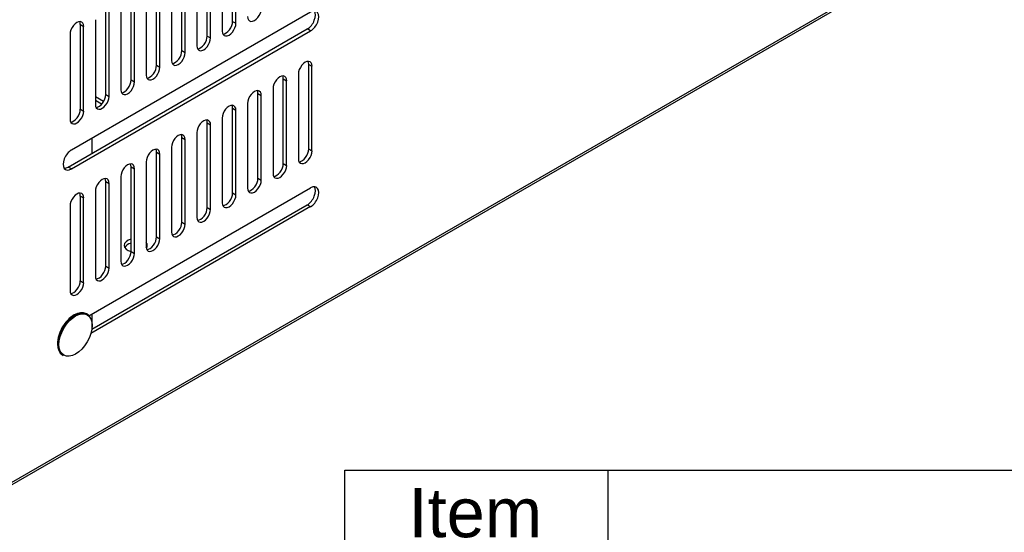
# Model space of a CAD drawing. Header units: inches. Extents: x 0 to 100, y 0 to 75.
# Tile 14 of 17: x 75.93 to 87.93, y 22.19 to 28.44. Entities that reach past the tile are written whole.
import ezdxf
from ezdxf import colors
from ezdxf.entities.mleader import LeaderData, LeaderLine
from ezdxf.enums import TextEntityAlignment as Align
from ezdxf.math import Vec2, Vec3

# ---------------------------------------------------------------- set-up
doc = ezdxf.new("R2010")
doc.units = ezdxf.units.IN
doc.header["$MEASUREMENT"] = 0
for name, color, linetype in [('COM57176-16', 7, 'Continuous'), ('COM57179-6S', 7, 'Continuous'), ('Default', 7, 'Continuous'), ('SCS19496', 7, 'Continuous')]:
    doc.layers.add(name, color=color, linetype=linetype)
doc.styles.add('SEACAD_Arial', font='arial.ttf')

# ---------------------------------------------------------------- blocks, each defined once
blk = doc.blocks.new('SE')
at = {"color": 7, "linetype": 'Continuous'}
blk.add_line((83.098, 22.946), (83.098, 20.942), dxfattribs=at)
blk.add_lwpolyline([(79.892, 17.745), (79.892, 22.946), (99.927, 22.946), (99.927, 17.745), (79.892, 17.745)], dxfattribs=at)
at = {"color": 7, "linetype": 'Continuous', "style": 'SEACAD_Arial'}
blk.add_text('Item', height=0.6, dxfattribs=at).set_placement((80.667, 22.727), align=Align.TOP_LEFT)
blk = doc.blocks.new('SE6')
at = {"layer": 'COM57176-16', "color": 7, "linetype": 'Continuous'}
for p, q in [((75.702, 22.693), (87.873, 29.719)), ((75.72, 22.732), (87.891, 29.759)), ((78.523, 28.418), (78.523, 29.451)), ((78.563, 28.395), (78.563, 29.427)), ((78.397, 29.332), (78.397, 28.299)), ((78.213, 28.239), (78.213, 29.272)), ((78.254, 28.216), (78.254, 29.249)), ((77.904, 28.061), (77.904, 29.094)), ((77.944, 28.037), (77.944, 29.07)), ((78.087, 29.153), (78.087, 28.12)), ((77.778, 28.974), (77.778, 27.941)), ((77.595, 27.882), (77.595, 28.915)), ((77.635, 27.859), (77.635, 28.892)), ((77.285, 27.703), (77.285, 28.736)), ((77.326, 27.68), (77.326, 28.713)), ((77.469, 28.796), (77.469, 27.763)), ((77.159, 28.617), (77.159, 27.584)), ((79.474, 28.531), (76.557, 26.847)), ((76.976, 27.525), (76.976, 28.558)), ((77.016, 27.502), (77.016, 28.534)), ((76.667, 27.346), (76.667, 28.379)), ((76.667, 28.379), (76.707, 28.356)), ((76.707, 27.323), (76.707, 28.356)), ((76.85, 28.438), (76.85, 27.406)), ((78.523, 28.418), (78.563, 28.395)), ((76.517, 26.641), (79.434, 28.325)), ((76.541, 28.26), (76.541, 27.227)), ((76.557, 26.618), (79.474, 28.302)), ((78.213, 28.239), (78.254, 28.216)), ((79.474, 28.302), (79.434, 28.325)), ((77.904, 28.061), (77.944, 28.037)), ((77.595, 27.882), (77.635, 27.859)), ((79.451, 26.862), (79.451, 27.894)), ((79.451, 27.894), (79.491, 27.871)), ((79.491, 26.838), (79.491, 27.871)), ((79.325, 27.775), (79.325, 26.742)), ((77.285, 27.703), (77.326, 27.68)), ((79.141, 26.683), (79.141, 27.716)), ((79.141, 27.716), (79.182, 27.693)), ((79.182, 26.66), (79.182, 27.693)), ((76.95, 27.441), (76.85, 27.499)), ((76.976, 27.525), (77.016, 27.502)), ((78.832, 26.504), (78.832, 27.537)), ((78.832, 27.537), (78.872, 27.514)), ((78.872, 26.481), (78.872, 27.514)), ((79.016, 27.597), (79.016, 26.564)), ((76.926, 27.408), (76.85, 27.452)), ((78.706, 27.418), (78.706, 26.385)), ((76.667, 27.346), (76.707, 27.323)), ((78.523, 26.326), (78.523, 27.359)), ((78.523, 27.359), (78.563, 27.335)), ((78.563, 26.302), (78.563, 27.335)), ((78.213, 26.147), (78.213, 27.18)), ((78.213, 27.18), (78.254, 27.157)), ((78.254, 26.124), (78.254, 27.157)), ((78.397, 27.239), (78.397, 26.207)), ((78.087, 27.061), (78.087, 26.028)), ((77.904, 25.968), (77.904, 27.001)), ((77.904, 27.001), (77.944, 26.978)), ((77.944, 25.945), (77.944, 26.978)), ((77.595, 25.79), (77.595, 26.823)), ((77.595, 26.823), (77.635, 26.799)), ((77.635, 25.767), (77.635, 26.799)), ((77.778, 26.882), (77.778, 25.849)), ((79.451, 26.862), (79.491, 26.838)), ((77.469, 26.704), (77.469, 25.671)), ((79.141, 26.683), (79.182, 26.66)), ((76.557, 26.618), (76.517, 26.641)), ((77.285, 25.611), (77.285, 26.644)), ((77.285, 26.644), (77.326, 26.621)), ((77.326, 25.588), (77.326, 26.621)), ((76.976, 25.433), (76.976, 26.466)), ((76.976, 26.466), (77.016, 26.442)), ((77.016, 25.409), (77.016, 26.442)), ((77.159, 26.525), (77.159, 25.492)), ((78.832, 26.504), (78.872, 26.481)), ((76.771, 24.827), (79.474, 26.388)), ((76.85, 26.346), (76.85, 25.313)), ((78.523, 26.326), (78.563, 26.302)), ((76.667, 25.254), (76.667, 26.287)), ((76.667, 26.287), (76.707, 26.264)), ((76.707, 25.231), (76.707, 26.264)), ((76.806, 24.665), (79.434, 26.182)), ((79.434, 26.182), (79.474, 26.159)), ((76.541, 26.168), (76.541, 25.135)), ((79.474, 26.159), (76.794, 24.611)), ((78.213, 26.147), (78.254, 26.124)), ((77.904, 25.968), (77.944, 25.945)), ((77.595, 25.79), (77.635, 25.767)), ((77.285, 25.611), (77.326, 25.588)), ((76.976, 25.433), (77.016, 25.409)), ((76.667, 25.254), (76.707, 25.231))]:
    blk.add_line(p, q, dxfattribs=at)
for centre, major_axis, start_param, end_param in [((78.789, 28.525), (0.059, 0.102), 2.356194, 5.497787), ((79.434, 28.44), (-0.07, -0.122), 0.785398, 2.850636), ((79.474, 28.417), (-0.07, -0.122), 0.785398, 3.926991), ((76.624, 28.308), (-0.059, -0.102), 2.356194, 5.497787), ((76.583, 28.331), (-0.059, -0.102), 2.356194, 2.79146), ((78.48, 28.347), (0.059, 0.102), 2.356194, 5.497787), ((78.44, 28.37), (0.059, 0.102), 3.491725, 5.497787), ((78.171, 28.168), (0.059, 0.102), 2.356194, 5.497787), ((78.13, 28.191), (0.059, 0.102), 3.491725, 5.497787), ((77.861, 27.989), (0.059, 0.102), 2.356194, 5.497787), ((77.821, 28.013), (0.059, 0.102), 3.491725, 5.497787), ((77.552, 27.811), (0.059, 0.102), 2.356194, 5.497787), ((77.512, 27.834), (0.059, 0.102), 3.491725, 5.497787), ((79.408, 27.823), (-0.059, -0.102), 2.356194, 5.497787), ((79.368, 27.846), (-0.059, -0.102), 2.356194, 2.79146), ((79.099, 27.645), (-0.059, -0.102), 2.356194, 5.497787), ((79.058, 27.668), (-0.059, -0.102), 2.356194, 2.79146), ((77.243, 27.632), (0.059, 0.102), 2.356194, 5.497787), ((77.202, 27.655), (0.059, 0.102), 3.491725, 5.497787), ((76.933, 27.454), (0.059, 0.102), 2.356194, 5.497787), ((76.893, 27.477), (0.059, 0.102), 3.491725, 5.497787), ((78.789, 27.466), (-0.059, -0.102), 2.356194, 5.497787), ((78.749, 27.489), (-0.059, -0.102), 2.356194, 2.79146), ((78.48, 27.287), (-0.059, -0.102), 2.356194, 5.497787), ((78.44, 27.311), (-0.059, -0.102), 2.356194, 2.79146), ((76.624, 27.275), (0.059, 0.102), 2.356194, 5.497787), ((76.583, 27.298), (0.059, 0.102), 3.491725, 5.497787), ((78.171, 27.109), (-0.059, -0.102), 2.356194, 5.497787), ((78.13, 27.132), (-0.059, -0.102), 2.356194, 2.79146), ((77.861, 26.93), (-0.059, -0.102), 2.356194, 5.497787), ((77.821, 26.953), (-0.059, -0.102), 2.356194, 2.79146), ((76.557, 26.733), (0.07, 0.122), 0.785398, 3.926991), ((77.552, 26.752), (-0.059, -0.102), 2.356194, 5.497787), ((77.512, 26.775), (-0.059, -0.102), 2.356194, 2.79146), ((79.408, 26.79), (0.059, 0.102), 2.356194, 5.497787), ((79.368, 26.814), (0.059, 0.102), 3.491725, 5.497787), ((77.243, 26.573), (-0.059, -0.102), 2.356194, 5.497787), ((77.202, 26.596), (-0.059, -0.102), 2.356194, 2.79146), ((79.099, 26.612), (0.059, 0.102), 2.356194, 5.497787), ((79.058, 26.635), (0.059, 0.102), 3.491725, 5.497787), ((76.517, 26.756), (0.07, 0.122), 3.432549, 3.926991), ((76.933, 26.394), (-0.059, -0.102), 2.356194, 5.497787), ((76.893, 26.418), (-0.059, -0.102), 2.356194, 2.79146), ((78.789, 26.433), (0.059, 0.102), 2.356194, 5.497787), ((78.749, 26.456), (0.059, 0.102), 3.491725, 5.497787), ((76.624, 26.216), (-0.059, -0.102), 2.356194, 5.497787), ((76.583, 26.239), (-0.059, -0.102), 2.356194, 2.79146), ((78.48, 26.254), (0.059, 0.102), 2.356194, 5.497787), ((78.44, 26.278), (0.059, 0.102), 3.491725, 5.497787), ((79.434, 26.297), (-0.07, -0.122), 0.785398, 2.850636), ((79.474, 26.273), (-0.07, -0.122), 0.785398, 3.926991), ((78.171, 26.076), (0.059, 0.102), 2.356194, 5.497787), ((78.13, 26.099), (0.059, 0.102), 3.491725, 5.497787), ((77.861, 25.897), (0.059, 0.102), 2.356194, 5.497787), ((77.821, 25.921), (0.059, 0.102), 3.491725, 5.497787), ((77.342, 25.686), (-0.141, 0), 5.128145, 6.283185), ((77.342, 25.639), (-0.14, 0), 5.128145, 5.992229), ((77.552, 25.719), (0.059, 0.102), 2.356194, 5.497787), ((77.342, 25.686), (-0.141, 0), 2.722856, 3.587714), ((77.512, 25.742), (0.059, 0.102), 3.491725, 5.497787), ((77.243, 25.54), (0.059, 0.102), 2.356194, 5.497787), ((77.202, 25.563), (0.059, 0.102), 3.491725, 5.497787), ((77.342, 25.686), (-0.141, 0), 0, 1.155041), ((77.342, 25.639), (-0.14, 0), 3.432549, 3.587714), ((76.933, 25.361), (0.059, 0.102), 2.356194, 5.497787), ((76.893, 25.385), (0.059, 0.102), 3.491725, 5.497787), ((76.624, 25.183), (0.059, 0.102), 2.356194, 5.497787), ((76.583, 25.206), (0.059, 0.102), 3.491725, 5.497787)]:
    blk.add_ellipse(centre, major_axis=major_axis, ratio=0.57735, start_param=start_param, end_param=end_param, dxfattribs=at)
at = {"layer": 'COM57179-6S', "color": 7, "linetype": 'Continuous'}
for p, q in [((76.811, 26.811), (76.811, 26.993)), ((76.811, 24.667), (76.811, 24.85))]:
    blk.add_line(p, q, dxfattribs=at)
at = {"layer": 'SCS19496', "color": 7, "linetype": 'Continuous'}
for p, q in [((76.747, 24.848), (76.738, 24.853)), ((76.448, 24.35), (76.457, 24.345))]:
    blk.add_line(p, q, dxfattribs=at)
for centre, major_axis, start_param, end_param in [((76.593, 24.601), (-0.145, -0.251), 3.141593, 6.283185), ((76.602, 24.596), (-0.145, -0.251), 2.742848, 6.283185), ((76.586, 24.606), (-0.14, -0.242), 3.909289, 5.515489)]:
    blk.add_ellipse(centre, major_axis=major_axis, ratio=0.57735, start_param=start_param, end_param=end_param, dxfattribs=at)
blk.add_ellipse((76.608, 24.593), major_axis=(-0.143, -0.247), ratio=0.57735, dxfattribs=at)
blk = doc.blocks.new('_DOT')
at = {"color": 0}
blk.add_line((0, 0), (-1, 0), dxfattribs=at)
at = {"color": 0, "const_width": 0.333}
blk.add_lwpolyline([(-0.1665, 0, 1), (0.1665, 0, 1)], format="xyb", close=True, dxfattribs=at)
blk = doc.blocks.new('Block222')
at = {"layer": 'Default', "color": 7, "linetype": 'Continuous'}
ml = blk.add_multileader_mtext('Standard', dxfattribs=at)
ml.set_content('{\\pxsm0.9;\\fArial|b1||i0||c0|p34;\\W1.;SDC246U17BK\\P}', color=7)
ml.set_leader_properties()
ml.set_arrow_properties(name='DOT')
ml.build(insert=Vec2(0, 0))
ml.multileader.update_dxf_attribs({"leader_type": 0, "dogleg_length": 0, "arrow_head_size": 2.25})
ctx = ml.context
ctx.base_point, ctx.char_height, ctx.arrow_head_size, ctx.landing_gap_size = Vec3(151.269, -85.88), 2.25, 2.25, 0.787
ctx.text_align_type = 1
notes = []
notes.append((ctx, [(0, (0, 0, 0), (0, 0), (1, 0), 1, [])]))
ctx.mtext.insert, ctx.mtext.alignment = Vec3(162.383, -84.733), 2
for ctx, leaders in notes:
    for number, flags, end, landing, length, lines in leaders:
        leader = LeaderData()
        leader.index, (leader.has_last_leader_line, leader.has_dogleg_vector, leader.attachment_direction) = number, flags
        leader.last_leader_point, leader.dogleg_vector, leader.dogleg_length = Vec3(end), Vec3(landing), length
        for number, points, colour, breaks in lines:
            line = LeaderLine()
            line.index, line.vertices, line.color, line.breaks = number, Vec3.list(points), colors.encode_raw_color(colour), breaks
            leader.lines.append(line)
        ctx.leaders.append(leader)

msp = doc.modelspace()

# ---------------------------------------------------------------- block references
msp.add_blockref('SE', (0, 0))
at = {"layer": 'Default'}
msp.add_blockref('SE6', (0, 0), dxfattribs=at)
at = {"layer": 'Default', "color": 7, "xscale": 0.38, "yscale": 0.38, "zscale": 0.38}
msp.add_blockref('Block222', (33.641, 33.505), dxfattribs=at)

doc.saveas('drawing.dxf')
